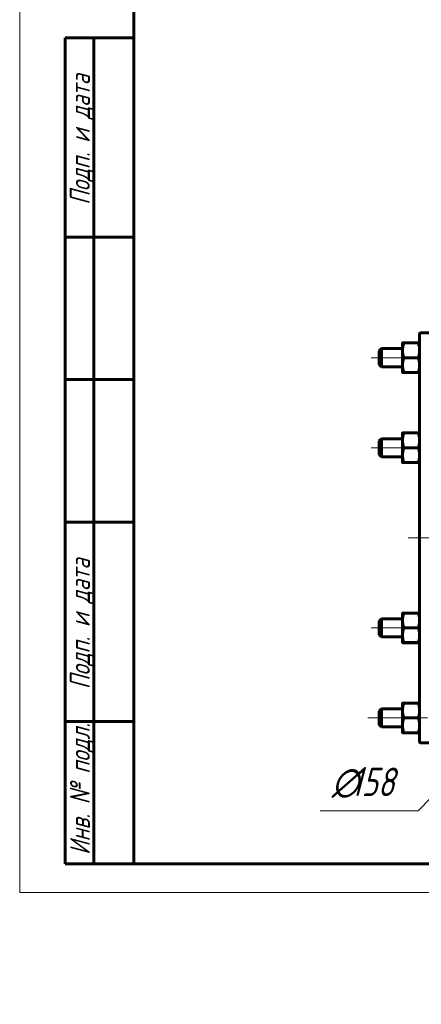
# Model space of a CAD drawing. Header units: millimetres. Extents: x 0 to 420, y -20 to 297.
# Tile 1 of 5: x 0 to 70, y -20 to 153. Entities that reach past the tile are written whole.
import ezdxf

# ---------------------------------------------------------------- set-up
doc = ezdxf.new("R2010")
doc.units = ezdxf.units.MM
for name, pattern in [('K5LT_AXLED', [12, 7.5, -1.5, 1.5, -1.5]), ('K5LT_BASIC', [0]), ('K5LT_THIN', [0])]:
    doc.linetypes.add(name, pattern=pattern)
doc.layers.add('Системный слой', color=7, linetype='Continuous')
doc.layers.add('Системный слой (1)', color=7, linetype='Continuous', true_color=0x6c6c6c)
doc.styles.add('KDIMTEXTSTYLE', font='GOST_AU.SHX', dxfattribs={"width": 0.96, "oblique": 15, "height": 5})
doc.styles.add('KTEXTSTYLE', font='GOST_AU.SHX', dxfattribs={"width": 0.96, "height": 5})
doc.dimstyles.new('KDIMSTYLE (0.40)', dxfattribs={"dimtxt": 5, "dimasz": 1, "dimexe": 2, "dimexo": 0, "dimgap": 1, "dimtad": 1, "dimlfac": 2.5, "dimtxsty": 'KDIMTEXTSTYLE', "dimsah": 1, "dimcen": 0, "dimdle": 1, "dimadec": 0, "dimazin": 0, "dimtfac": 0.667, "dimtmove": 0, "dimatfit": 3, "dimfxl": 1, "dimtvp": 1, "dimtolj": 1, "dimtzin": 0, "dimarcsym": 0})

# ---------------------------------------------------------------- blocks, each defined once
blk = doc.blocks.new('U24')
at = {"layer": 'Системный слой (1)', "linetype": 'K5LT_BASIC', "lineweight": 60}
for p, q in [((69.95, 75.43), (70.07, 75.43)), ((70.07, 75.43), (70.15, 75.43)), ((70.15, 75.43), (70.18, 75.43))]:
    blk.add_line(p, q, dxfattribs=at)
blk = doc.blocks.new('U48')
at = {"layer": 'Системный слой (1)', "linetype": 'K5LT_BASIC', "lineweight": 60}
for p, q in [((70.18, 62.23), (70.18, 98.03)), ((70.18, 26.43), (70.18, 62.23))]:
    blk.add_line(p, q, dxfattribs=at)
blk = doc.blocks.new('U56')
at = {"layer": 'Системный слой (1)', "linetype": 'K5LT_AXLED', "lineweight": 18}
for q in [(116.18, 108.23), (70.18, 62.23), (162.18, 62.23), (116.18, 16.23)]:
    blk.add_line((116.18, 62.23), q, dxfattribs=at)
blk = doc.blocks.new('D2')
at = {"layer": 'Системный слой (1)'}
for points in [[(132.93, 88.32), (134.98, 92.93), (131.81, 89.01), (132.63, 89.09)], [(97.38, 31.53), (100.55, 35.45), (99.73, 35.37), (99.43, 36.14)]]:
    blk.add_hatch(color=256, dxfattribs=at).paths.add_polyline_path(points)
at = {"layer": 'Системный слой (1)', "linetype": 'K5LT_THIN', "lineweight": 18}
for p, q in [((134.98, 92.93), (145.18, 109.58)), ((145.18, 109.58), (162.77, 109.58)), ((97.38, 31.53), (134.98, 92.93)), ((131.81, 89.01), (134.98, 92.93)), ((134.98, 92.93), (132.93, 88.32)), ((132.63, 89.09), (131.81, 89.01)), ((132.93, 88.32), (132.63, 89.09)), ((97.38, 31.53), (99.43, 36.14)), ((100.55, 35.45), (97.38, 31.53)), ((99.43, 36.14), (99.73, 35.37)), ((99.73, 35.37), (100.55, 35.45))]:
    blk.add_line(p, q, dxfattribs=at)
blk.add_wipeout([(147.18, 110.58), (147.18, 117.96), (160.23, 117.96), (160.23, 110.58)]).dxf.layer = 'Системный слой (1)'
at = {"layer": 'Системный слой (1)', "char_height": 5, "attachment_point": 1, "style": 'KTEXTSTYLE'}
for s, insert in [('\\H5.0;\\W1.000;\\Q15;\\Q15;\\W0.960;∅', (147.18, 117.17)), ('\\H5.0;\\W1.000;\\Q15;\\Q15;\\W0.960;180', (150.49, 117.17))]:
    blk.add_mtext(s, dxfattribs=dict(at, insert=insert))
blk = doc.blocks.new('KDIMARROW_01')
at = {"layer": 'Системный слой'}
blk.add_hatch(color=0, dxfattribs=at).paths.add_polyline_path([(-5, -0.66), (0, 0), (-5, 0.66), (-4.5, 0)])
at = {"layer": 'Системный слой', "color": 0, "linetype": 'K5LT_THIN', "lineweight": 18}
for p, q in [((-4.5, 0), (-5, 0.66)), ((-5, 0.66), (0, 0)), ((0, 0), (-5, -0.66)), ((-5, -0.66), (-4.5, 0))]:
    blk.add_line(p, q, dxfattribs=at)
at = {"layer": 'Системный слой (1)', "color": 0, "linetype": 'K5LT_THIN', "lineweight": 18}
blk.add_line((325.81, 196.59), (325.41, 196.59), dxfattribs=at)
blk = doc.blocks.new('D3')
at = {"layer": 'Системный слой (1)'}
for points in [[(86.79, 94.98), (83.94, 99.14), (83.79, 98.33), (82.96, 98.26)], [(149.39, 26.2), (145.56, 29.48), (148.41, 25.32), (148.57, 26.13)]]:
    blk.add_hatch(color=256, dxfattribs=at).paths.add_polyline_path(points)
at = {"layer": 'Системный слой (1)', "linetype": 'K5LT_THIN', "lineweight": 18}
for p, q in [((86.79, 94.98), (82.12, 100.19)), ((83.94, 99.14), (83.79, 98.33)), ((86.79, 94.98), (83.94, 99.14)), ((83.79, 98.33), (82.96, 98.26)), ((82.96, 98.26), (86.79, 94.98)), ((86.79, 94.98), (145.56, 29.48)), ((145.56, 29.48), (148.41, 25.32)), ((149.39, 26.2), (145.56, 29.48)), ((145.56, 29.48), (150.24, 24.27)), ((145.56, 29.48), (159.18, 14.31)), ((148.41, 25.32), (148.57, 26.13)), ((148.57, 26.13), (149.39, 26.2)), ((159.18, 14.31), (177.83, 14.31))]:
    blk.add_line(p, q, dxfattribs=at)
blk.add_wipeout([(161.18, 15.31), (161.18, 22.69), (175.24, 22.69), (175.24, 15.31)]).dxf.layer = 'Системный слой (1)'
at = {"layer": 'Системный слой (1)', "char_height": 5, "attachment_point": 1, "style": 'KTEXTSTYLE'}
for s, insert in [('\\H5.0;\\W1.000;\\Q15;\\Q15;\\W0.960;∅', (161.18, 21.89)), ('\\H5.0;\\W1.000;\\Q15;\\Q15;\\W0.960;220', (164.49, 21.89))]:
    blk.add_mtext(s, dxfattribs=dict(at, insert=insert))
blk = doc.blocks.new('KDIMARROW_02')
at = {"layer": 'Системный слой'}
blk.add_hatch(color=0, dxfattribs=at).paths.add_polyline_path([(4.5, 0), (5, 0.66), (0, 0), (5, -0.66)])
at = {"layer": 'Системный слой', "color": 0, "linetype": 'K5LT_THIN', "lineweight": 18}
for p, q in [((5, 0.66), (0, 0)), ((0, 0), (5, -0.66)), ((0, 0), (7, 0)), ((4.5, 0), (5, 0.66)), ((5, -0.66), (4.5, 0))]:
    blk.add_line(p, q, dxfattribs=at)
at = {"layer": 'Системный слой (1)', "color": 0, "linetype": 'K5LT_THIN', "lineweight": 18}
blk.add_line((325.81, 196.59), (325.41, 196.59), dxfattribs=at)
blk = doc.blocks.new('D4')
at = {"layer": 'Системный слой (1)'}
for points in [[(135.12, 80.91), (138.12, 84.97), (134.17, 81.83), (134.99, 81.73)], [(94.24, 39.49), (98.18, 42.63), (97.36, 42.73), (97.24, 43.54)]]:
    blk.add_hatch(color=256, dxfattribs=at).paths.add_polyline_path(points)
at = {"layer": 'Системный слой (1)', "linetype": 'K5LT_THIN', "lineweight": 18}
for p, q in [((138.12, 84.97), (94.24, 39.49)), ((134.17, 81.83), (138.12, 84.97)), ((138.12, 84.97), (135.12, 80.91)), ((134.99, 81.73), (134.17, 81.83)), ((135.12, 80.91), (134.99, 81.73)), ((94.24, 39.49), (97.24, 43.54)), ((97.24, 43.54), (97.36, 42.73)), ((98.18, 42.63), (94.24, 39.49)), ((97.36, 42.73), (98.18, 42.63)), ((94.24, 39.49), (69.95, 14.31)), ((69.95, 14.31), (52.75, 14.31))]:
    blk.add_line(p, q, dxfattribs=at)
blk.add_wipeout([(54.75, 15.31), (54.75, 22.69), (67.42, 22.69), (67.42, 15.31)]).dxf.layer = 'Системный слой (1)'
at = {"layer": 'Системный слой (1)', "char_height": 5, "attachment_point": 1, "style": 'KTEXTSTYLE'}
for s, insert in [('\\H5.0;\\W1.000;\\Q15;\\Q15;\\W0.960;∅', (54.75, 21.89)), ('\\H5.0;\\W1.000;\\Q15;\\Q15;\\W0.960;158', (58.06, 21.89))]:
    blk.add_mtext(s, dxfattribs=dict(at, insert=insert))
blk = doc.blocks.new('U80')
at = {"linetype": 'K5LT_THIN', "lineweight": 18}
for p, q in [((0, 0), (0, 297)), ((420, 0), (0, 0))]:
    blk.add_line(p, q, dxfattribs=at)
at = {"linetype": 'K5LT_BASIC', "lineweight": 60}
for p, q in [((20, 5), (20, 292)), ((8, 5), (8, 150)), ((20, 150), (8, 150)), ((13, 5), (13, 150)), ((20, 115), (8, 115)), ((20, 90), (8, 90)), ((20, 65), (8, 65)), ((20, 30), (8, 30)), ((20, 5), (8, 5)), ((415, 5), (20, 5))]:
    blk.add_line(p, q, dxfattribs=at)
at = {"char_height": 3.5, "attachment_point": 1, "rotation": 90, "style": 'KTEXTSTYLE'}
for s, insert in [('\\H5.0;\\W1.000;\\Q15;\\Q15;\\W0.960;\\H3.50;Подп. и дата', (8.82, 120.66)), ('\\H5.0;\\W1.000;\\Q15;\\Q15;\\W0.960;\\H3.50;Подп. и дата', (8.82, 35.66)), ('\\H5.0;\\W1.000;\\Q15;\\Q15;\\W0.960;\\H3.50;Инв. № подл.', (8.82, 6.57))]:
    blk.add_mtext(s, dxfattribs=dict(at, insert=insert))

msp = doc.modelspace()

# ---------------------------------------------------------------- linework, layer by layer
at = {"layer": 'Системный слой (1)', "linetype": 'K5LT_BASIC', "lineweight": 60}
for p, q in [((70.3786, 98.2283), (75.9786, 98.2283)), ((63.0786, 95.0283), (63.4786, 95.4283)), ((63.4786, 95.4283), (67.1786, 95.4283)), ((63.4786, 95.4283), (63.4786, 93.8283)), ((67.1786, 95.1303), (67.1786, 96.4283)), ((67.1786, 92.5303), (67.1786, 95.1303)), ((67.4109, 96.4296), (69.9464, 96.4296)), ((63.0786, 92.6283), (63.0786, 95.0283)), ((63.4786, 93.8283), (63.4786, 92.2283)), ((67.4109, 93.8309), (69.9464, 93.8309)), ((63.0786, 92.6283), (63.4786, 92.2283)), ((63.4786, 92.2283), (67.1786, 92.2283)), ((67.1786, 91.2283), (67.1786, 92.5303)), ((67.1786, 91.2283), (67.1786, 91.2283)), ((67.4109, 91.2296), (69.9464, 91.2296)), ((67.4109, 91.227), (69.9464, 91.227)), ((63.0786, 79.2283), (63.4786, 79.6283)), ((63.4786, 79.6283), (63.4786, 78.0283)), ((63.4786, 79.6283), (67.1786, 79.6283)), ((67.1786, 79.3303), (67.1786, 80.6283)), ((67.4109, 80.6296), (69.9464, 80.6296)), ((63.0786, 76.8283), (63.0786, 79.2283)), ((63.4786, 78.0283), (63.4786, 76.4283)), ((67.1786, 76.7303), (67.1786, 79.3303)), ((67.4109, 78.0309), (69.9464, 78.0309)), ((63.0786, 76.8283), (63.4786, 76.4283)), ((63.4786, 76.4283), (67.1786, 76.4283)), ((67.1786, 75.4283), (67.1786, 76.7303)), ((67.1786, 75.4283), (67.1786, 75.4283)), ((67.4109, 75.4296), (69.9464, 75.4296)), ((67.4109, 75.427), (69.9464, 75.427)), ((67.1786, 47.7303), (67.1786, 49.0283)), ((67.4109, 49.0296), (69.9464, 49.0296)), ((63.0786, 47.6283), (63.4786, 48.0283)), ((63.0786, 45.2283), (63.0786, 47.6283)), ((63.4786, 48.0283), (67.1786, 48.0283)), ((63.4786, 48.0283), (63.4786, 46.4283)), ((67.1786, 45.1303), (67.1786, 47.7303)), ((63.0786, 45.2283), (63.4786, 44.8283)), ((63.4786, 46.4283), (63.4786, 44.8283)), ((67.1786, 43.8283), (67.1786, 45.1303)), ((67.4109, 46.4309), (69.9464, 46.4309)), ((63.4786, 44.8283), (67.1786, 44.8283)), ((67.1786, 43.8283), (67.1786, 43.8283)), ((67.4109, 43.8296), (69.9464, 43.8296)), ((67.4109, 43.827), (69.9464, 43.827)), ((67.1786, 31.9303), (67.1786, 33.2283)), ((67.4109, 33.2296), (69.9464, 33.2296)), ((63.0786, 31.8283), (63.4786, 32.2283)), ((63.0786, 29.4283), (63.0786, 31.8283)), ((63.4786, 32.2283), (63.4786, 30.6283)), ((63.4786, 32.2283), (67.1786, 32.2283)), ((67.1786, 29.3303), (67.1786, 31.9303)), ((63.0786, 29.4283), (63.4786, 29.0283)), ((63.4786, 30.6283), (63.4786, 29.0283)), ((67.4109, 30.6309), (69.9464, 30.6309)), ((63.4786, 29.0283), (67.1786, 29.0283)), ((67.1786, 28.0283), (67.1786, 29.3303)), ((67.1786, 28.0283), (67.1786, 28.0283)), ((67.4109, 28.0296), (69.9464, 28.0296)), ((67.4109, 28.027), (69.9464, 28.027)), ((70.3786, 26.2283), (75.9786, 26.2283))]:
    msp.add_line(p, q, dxfattribs=at)
at = {"layer": 'Системный слой (1)', "linetype": 'K5LT_AXLED', "lineweight": 18}
for p, q in [((69.1786, 93.8283), (61.0786, 93.8283)), ((69.1786, 78.0283), (61.0786, 78.0283)), ((68.1786, 62.2283), (164.1786, 62.2283)), ((69.1786, 46.4283), (61.0786, 46.4283)), ((61.0786, 30.6283), (72.1786, 30.6283))]:
    msp.add_line(p, q, dxfattribs=at)
at = {"layer": 'Системный слой (1)', "linetype": 'K5LT_BASIC', "lineweight": 60}
for centre, start, end in [((70.3786, 98.0283), 90, 180), ((70.3786, 26.4283), 180, 270)]:
    msp.add_arc(centre, 0.2, start, end, dxfattribs=at)
for points, weights in [([(67.1786, 96.4283), (67.1786, 96.4289), (67.4109, 96.4296)], [1, 1.0379548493, 1]), ([(67.4109, 96.4296), (67.1786, 95.7333), (67.1786, 95.1303)], [1, 1.0379548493, 1]), ([(67.1786, 95.1303), (67.1786, 94.5272), (67.4109, 93.8309)], [1, 1.0379548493, 1]), ([(69.9464, 96.4296), (70.1786, 96.4289), (70.1786, 96.4283)], [1, 1.0379548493, 1]), ([(70.1786, 95.1303), (70.1786, 95.7333), (69.9464, 96.4296)], [1, 1.0379548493, 1]), ([(69.9464, 93.8309), (70.1786, 94.5272), (70.1786, 95.1303)], [1, 1.0379548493, 1]), ([(67.4109, 93.8309), (67.1786, 93.1339), (67.1786, 92.5303)], [1, 1.0379548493, 1]), ([(70.1786, 92.5303), (70.1786, 93.1339), (69.9464, 93.8309)], [1, 1.0379548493, 1]), ([(67.1786, 92.5303), (67.1786, 91.9266), (67.4109, 91.2296)], [1, 1.0379548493, 1]), ([(69.9464, 91.2296), (70.1786, 91.9266), (70.1786, 92.5303)], [1, 1.0379548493, 1]), ([(67.4109, 91.2296), (67.1786, 91.2289), (67.1786, 91.2283)], [1, 1.0379548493, 1]), ([(67.1786, 91.2283), (67.1786, 91.2277), (67.4109, 91.227)], [1, 1.0379548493, 1]), ([(70.1786, 91.2283), (70.1786, 91.2289), (69.9464, 91.2296)], [1, 1.0379548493, 1]), ([(69.9464, 91.227), (70.1786, 91.2277), (70.1786, 91.2283)], [1, 1.0379548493, 1]), ([(67.1786, 80.6283), (67.1786, 80.6289), (67.4109, 80.6296)], [1, 1.0379548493, 1]), ([(67.4109, 80.6296), (67.1786, 79.9333), (67.1786, 79.3303)], [1, 1.0379548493, 1]), ([(70.1786, 79.3303), (70.1786, 79.9333), (69.9464, 80.6296)], [1, 1.0379548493, 1]), ([(69.9464, 80.6296), (70.1786, 80.6289), (70.1786, 80.6283)], [1, 1.0379548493, 1]), ([(67.1786, 79.3303), (67.1786, 78.7272), (67.4109, 78.0309)], [1, 1.0379548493, 1]), ([(67.4109, 78.0309), (67.1786, 77.3339), (67.1786, 76.7303)], [1, 1.0379548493, 1]), ([(69.9464, 78.0309), (70.1786, 78.7272), (70.1786, 79.3303)], [1, 1.0379548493, 1]), ([(70.1786, 76.7303), (70.1786, 77.3339), (69.9464, 78.0309)], [1, 1.0379548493, 1]), ([(67.1786, 76.7303), (67.1786, 76.1266), (67.4109, 75.4296)], [1, 1.0379548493, 1]), ([(69.9464, 75.4296), (70.1786, 76.1266), (70.1786, 76.7303)], [1, 1.0379548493, 1]), ([(67.1786, 75.4283), (67.179, 75.4277), (67.4109, 75.427)], [1.00011872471, 1.03789539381, 1]), ([(67.4109, 75.4296), (67.1786, 75.4289), (67.1786, 75.4283)], [1, 1.0379548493, 1]), ([(70.1786, 75.4283), (70.1786, 75.4289), (69.9464, 75.4296)], [1, 1.0379548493, 1]), ([(67.1786, 49.0283), (67.1786, 49.0289), (67.4109, 49.0296)], [1, 1.0379548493, 1]), ([(67.4109, 49.0296), (67.1786, 48.3333), (67.1786, 47.7303)], [1, 1.0379548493, 1]), ([(70.1786, 47.7303), (70.1786, 48.3333), (69.9464, 49.0296)], [1, 1.0379548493, 1]), ([(69.9464, 49.0296), (70.1786, 49.0289), (70.1786, 49.0283)], [1, 1.0379548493, 1]), ([(67.1786, 47.7303), (67.1786, 47.1272), (67.4109, 46.4309)], [1, 1.0379548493, 1]), ([(69.9464, 46.4309), (70.1786, 47.1272), (70.1786, 47.7303)], [1, 1.0379548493, 1]), ([(67.4109, 46.4309), (67.1786, 45.7339), (67.1786, 45.1303)], [1, 1.0379548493, 1]), ([(67.1786, 45.1303), (67.1786, 44.5266), (67.4109, 43.8296)], [1, 1.0379548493, 1]), ([(70.1786, 45.1303), (70.1786, 45.7339), (69.9464, 46.4309)], [1, 1.0379548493, 1]), ([(69.9464, 43.8296), (70.1786, 44.5266), (70.1786, 45.1303)], [1, 1.0379548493, 1]), ([(67.4109, 43.8296), (67.1786, 43.8289), (67.1786, 43.8283)], [1, 1.0379548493, 1]), ([(67.1786, 43.8283), (67.1786, 43.8277), (67.4109, 43.827)], [1, 1.0379548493, 1]), ([(70.1786, 43.8283), (70.1786, 43.8289), (69.9464, 43.8296)], [1, 1.0379548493, 1]), ([(69.9464, 43.827), (70.1786, 43.8277), (70.1786, 43.8283)], [1, 1.0379548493, 1]), ([(67.1786, 33.2283), (67.1786, 33.2289), (67.4109, 33.2296)], [1, 1.0379548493, 1]), ([(67.4109, 33.2296), (67.1786, 32.5333), (67.1786, 31.9303)], [1, 1.0379548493, 1]), ([(69.9464, 33.2296), (70.1786, 33.2289), (70.1786, 33.2283)], [1, 1.0379548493, 1]), ([(70.1786, 31.9303), (70.1786, 32.5333), (69.9464, 33.2296)], [1, 1.0379548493, 1]), ([(67.1786, 31.9303), (67.1786, 31.3272), (67.4109, 30.6309)], [1, 1.0379548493, 1]), ([(69.9464, 30.6309), (70.1786, 31.3272), (70.1786, 31.9303)], [1, 1.0379548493, 1]), ([(67.4109, 30.6309), (67.1786, 29.9339), (67.1786, 29.3303)], [1, 1.0379548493, 1]), ([(70.1786, 29.3303), (70.1786, 29.9339), (69.9464, 30.6309)], [1, 1.0379548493, 1]), ([(67.4109, 28.0296), (67.1786, 28.0289), (67.1786, 28.0283)], [1, 1.0379548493, 1]), ([(67.1786, 28.0283), (67.1786, 28.0277), (67.4109, 28.027)], [1, 1.0379548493, 1]), ([(67.1786, 29.3303), (67.1786, 28.7266), (67.4109, 28.0296)], [1, 1.0379548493, 1]), ([(69.9464, 28.0296), (70.1786, 28.7266), (70.1786, 29.3303)], [1, 1.0379548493, 1]), ([(70.1786, 28.0283), (70.1786, 28.0289), (69.9464, 28.0296)], [1, 1.0379548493, 1]), ([(69.9464, 28.027), (70.1786, 28.0277), (70.1786, 28.0283)], [1, 1.0379548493, 1])]:
    msp.add_rational_spline(points, weights, degree=2, dxfattribs=at)

# ---------------------------------------------------------------- block references
at = {"layer": 'Системный слой (1)'}
for name in ['U56', 'U48', 'U24']:
    msp.add_blockref(name, (0, 0), dxfattribs=at)

# ---------------------------------------------------------------- next in the draw order: dimensions: what is measured, and where the dimension line sits
dim = msp.add_diameter_dim_2p(p1=(69.1752, -14.5224), p2=(163.182, 138.9791), dimstyle='KDIMSTYLE (0.40)', override={"dimtih": 1, "dimtoh": 1, "dimpost": '\\H5.0;\\W0.960;\\Q15;<>', "dimblk1": 'KDIMARROW_01', "dimblk2": 'KDIMARROW_01', "dimtol": 1, "dimtp": 0, "dimtm": 0, "dimtdec": 5, "dimtmove": 1, "dimatfit": 2, "dimtolj": 1}, dxfattribs=at)
dim.commit()
dim.dimension.update_dxf_attribs({"geometry": 'D2', "text_midpoint": (147.1786, 109.5817), "dimtype": 163})

# ---------------------------------------------------------------- next in the draw order: dimensions: what is measured, and where the dimension line sits
dim = msp.add_diameter_dim_2p(p1=(42.7147, 144.1005), p2=(189.6425, -19.6439), dimstyle='KDIMSTYLE (0.40)', override={"dimtih": 1, "dimtoh": 1, "dimpost": '\\H5.0;\\W0.960;\\Q15;<>', "dimblk1": 'KDIMARROW_02', "dimblk2": 'KDIMARROW_02', "dimtol": 1, "dimtp": 0, "dimtm": 0, "dimtdec": 5, "dimtmove": 1, "dimatfit": 2, "dimtolj": 1}, dxfattribs=at)
dim.commit()
dim.dimension.update_dxf_attribs({"geometry": 'D3', "text_midpoint": (161.1786, 14.3068), "dimtype": 163})

# ---------------------------------------------------------------- next in the draw order: dimensions: what is measured, and where the dimension line sits
dim = msp.add_diameter_dim_2p(p1=(171.029, 119.0829), p2=(61.3283, 5.3738), dimstyle='KDIMSTYLE (0.40)', override={"dimtih": 1, "dimtoh": 1, "dimpost": '\\H5.0;\\W0.960;\\Q15;<>', "dimblk1": 'KDIMARROW_01', "dimblk2": 'KDIMARROW_01', "dimtol": 1, "dimtp": 0, "dimtm": 0, "dimtdec": 5, "dimtmove": 1, "dimatfit": 2, "dimtolj": 1}, dxfattribs=at)
dim.commit()
dim.dimension.update_dxf_attribs({"geometry": 'D4', "text_midpoint": (67.9464, 14.3068), "dimtype": 163})

# ---------------------------------------------------------------- next in the draw order: linework, layer by layer
at = {"layer": 'Системный слой (1)', "linetype": 'K5LT_AXLED', "lineweight": 18}
for p, q in [((164.1786, 62.2283), (68.1786, 62.2283)), ((69.1786, 30.6283), (61.0786, 30.6283))]:
    msp.add_line(p, q, dxfattribs=at)

# ---------------------------------------------------------------- next in the draw order: block references
msp.add_blockref('U80', (0, 0))

doc.saveas('drawing.dxf')
